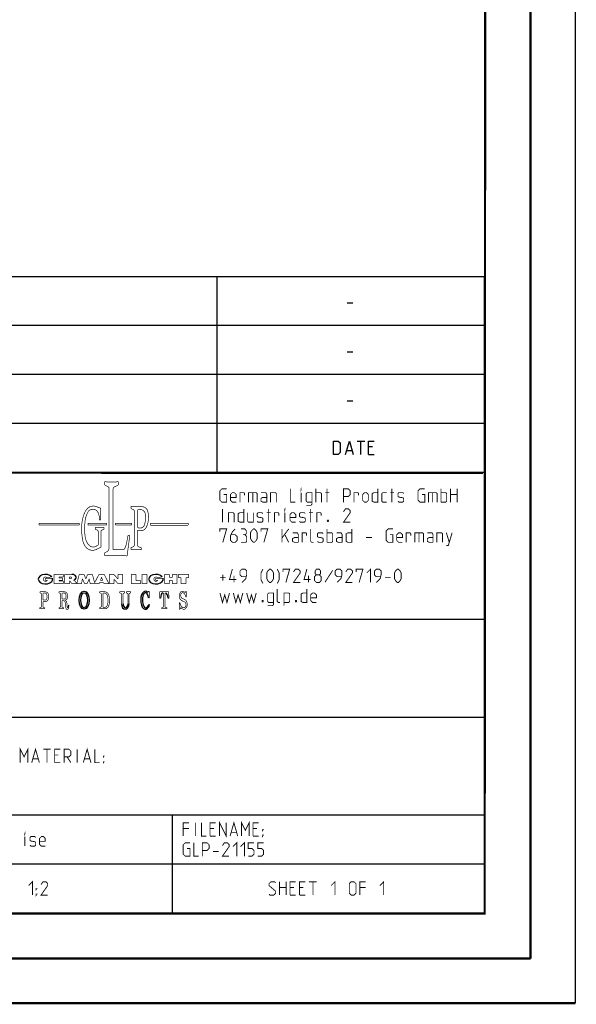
# Model space of a CAD drawing. Header units: millimetres. Extents: x 0 to 420, y 0 to 297.
# Tile 11 of 12: x 358 to 420, y 0 to 110. Entities that reach past the tile are written whole.
import ezdxf

# ---------------------------------------------------------------- set-up
doc = ezdxf.new("R2010")
doc.units = ezdxf.units.MM
doc.header["$LTSCALE"] = 23.1
doc.layers.get('0').update_dxf_attribs({"linetype": 'CONTINUOUS'})

msp = doc.modelspace()

# ---------------------------------------------------------------- linework, layer by layer
at = {"color": 7, "linetype": 'CONTINUOUS'}
for p, q in [((420, 297), (420, 0)), ((410, 286.9999), (409.8296, 10.1087)), ((246.8681, 59.5058), (409.628, 59.4942)), ((409.86, 10.0737), (25.007, 10.0134))]:
    msp.add_line(p, q, dxfattribs=at)
at = {"color": 2, "linetype": 'CONTINUOUS'}
for p, q in [((246.8497, 81.4948), (409.8097, 81.4948)), ((379.8097, 81.4948), (379.8097, 59.5348)), ((409.8097, 81.4948), (409.8097, 10.1248)), ((394.4168, 78.5355), (395.0597, 78.5355)), ((246.8497, 76.0048), (409.8097, 76.0048)), ((394.4168, 73.0455), (395.0597, 73.0455)), ((246.8497, 70.5148), (409.8097, 70.5148)), ((394.4168, 67.5555), (395.0597, 67.5555)), ((246.8497, 65.0248), (409.8097, 65.0248)), ((395.5418, 63.0298), (396.3989, 63.0298)), ((395.9704, 61.5298), (395.9704, 63.0298)), ((394.3989, 61.9584), (394.9704, 61.9584)), ((397.2561, 62.387), (396.8275, 62.387)), ((396.8275, 61.5298), (397.4704, 61.5298)), ((246.8497, 59.5348), (409.8097, 59.5348)), ((301.6897, 43.0648), (409.8097, 43.0648)), ((301.6897, 32.0848), (409.8097, 32.0848)), ((301.6897, 21.1048), (409.8097, 21.1048)), ((374.8097, 21.1048), (374.8097, 10.1248)), ((301.6897, 15.6148), (409.8097, 15.6148)), ((246.8497, 10.1248), (409.8097, 10.1248))]:
    msp.add_line(p, q, dxfattribs=at)
at = {"color": 7, "linetype": 'CONTINUOUS', "const_width": 0.25}
for points in [[(415, 5), (415, 292)], [(410, 287), (409.8468, 9.9234)], [(246.8597, 59.511), (409.6521, 59.467)], [(409.8307, 10.048), (25, 10)], [(20, 5), (415, 5)], [(420, 0), (0, 0)]]:
    msp.add_lwpolyline(points, dxfattribs=at)
at = {"color": 2, "linetype": 'CONTINUOUS'}
for points in [[(392.899, 61.5298), (392.899, 63.0298), (393.4347, 63.0298), (393.6489, 62.8155), (393.6489, 61.7441), (393.4347, 61.5298), (392.899, 61.5298)], [(394.2561, 61.5298), (394.6847, 63.0298), (395.1132, 61.5298)], [(396.8275, 61.5298), (396.8275, 63.0298), (397.4704, 63.0298)]]:
    msp.add_lwpolyline(points, dxfattribs=at)
for points, const_width in [([(367.2379, 58.4726), (367.2379, 58.099)], 0.075), ([(367.2379, 58.099), (367.5958, 57.9246)], 0.075), ([(367.7314, 57.7076), (367.7314, 51.0421)], 0.075), ([(368.1875, 57.6682), (368.1876, 50.8481)], 0.075), ([(368.7619, 58.099), (368.3232, 57.8852)], 0.075), ([(368.7619, 58.4726), (368.7619, 58.099)], 0.075), ([(380.5922, 57.032), (380.9136, 57.032), (380.9136, 56.1748), (380.3779, 56.1748), (380.1636, 56.3891), (380.1636, 57.4605), (380.3779, 57.6748), (380.9136, 57.6748)], 0.1), ([(388.0922, 57.6748), (388.0922, 56.1748), (388.6279, 56.1748)], 0.1), ([(389.2707, 57.5677), (389.2707, 57.6748), (389.3064, 57.6748), (389.2707, 57.5677)], 0.1), ([(390.9136, 56.1748), (390.9136, 57.6748)], 0.1), ([(392.1636, 56.1748), (392.1636, 57.6748)], 0.1), ([(394.0207, 56.1748), (394.0207, 57.6748), (394.5564, 57.6748), (394.7707, 57.4605), (394.7707, 57.032), (394.5564, 56.8177), (394.0207, 56.8177)], 0.1), ([(397.8779, 57.6748), (397.8779, 56.1748), (397.4493, 56.1748), (397.235, 56.282), (397.235, 57.1391), (397.4493, 57.2463), (397.8779, 57.2463)], 0.1), ([(399.4493, 56.1748), (399.4493, 57.6748)], 0.1), ([(402.8065, 57.032), (403.1279, 57.032), (403.1279, 56.1748), (402.5922, 56.1748), (402.3779, 56.3891), (402.3779, 57.4605), (402.5922, 57.6748), (403.1279, 57.6748)], 0.1), ([(404.9493, 56.1748), (404.9493, 57.6748)], 0.1), ([(406.0207, 56.1748), (406.0207, 57.6748)], 0.1), ([(406.7707, 57.6748), (406.7707, 56.1748)], 0.1), ([(381.985, 56.1748), (381.5564, 56.1748), (381.3422, 56.3891), (381.3422, 57.032), (381.5564, 57.2463), (381.7707, 57.2463), (381.985, 57.032), (381.985, 56.7105), (381.3422, 56.7105)], 0.1), ([(382.4136, 56.1748), (382.4136, 57.2463), (382.8422, 57.2463), (382.9136, 57.1391), (382.9136, 56.9248)], 0.1), ([(383.3779, 56.1748), (383.3779, 57.2463), (384.235, 57.2463), (384.3422, 57.1391), (384.3422, 56.1748)], 0.1), ([(383.8422, 57.2463), (383.8422, 56.1748)], 0.1), ([(385.4136, 56.1748), (385.4136, 57.032), (385.3064, 57.2463), (384.7707, 57.2463)], 0.1), ([(385.4136, 56.1748), (384.985, 56.1748), (384.7707, 56.282), (384.7707, 56.6034), (384.985, 56.7105), (385.4136, 56.7105)], 0.1), ([(385.8422, 56.1748), (385.8422, 57.2463), (386.3779, 57.2463), (386.485, 57.1391), (386.485, 56.1748)], 0.1), ([(389.2707, 56.1748), (389.2707, 57.2463)], 0.1), ([(389.8422, 55.8177), (390.3779, 55.8177), (390.485, 55.9605), (390.485, 57.2463), (389.9493, 57.2463), (389.8422, 57.1391), (389.8422, 56.282), (389.9493, 56.1748), (390.485, 56.1748)], 0.1), ([(390.9136, 57.2463), (391.4493, 57.2463), (391.5565, 57.1391), (391.5565, 56.1748)], 0.1), ([(391.985, 57.2463), (392.4136, 57.2463)], 0.1), ([(395.1993, 56.1748), (395.1993, 57.2463), (395.6279, 57.2463), (395.6993, 57.1391), (395.6993, 56.9248)], 0.1), ([(396.1636, 56.3891), (396.1636, 57.032), (396.3779, 57.2463), (396.5922, 57.2463), (396.8065, 57.032), (396.8065, 56.3891), (396.5922, 56.1748), (396.3779, 56.1748), (396.1636, 56.3891)], 0.1), ([(398.8422, 56.1748), (398.4136, 56.1748), (398.3065, 56.282), (398.3065, 57.1391), (398.4136, 57.2463), (398.8422, 57.2463)], 0.1), ([(399.2707, 57.2463), (399.6993, 57.2463)], 0.1), ([(400.1279, 56.282), (400.235, 56.1748), (400.6636, 56.1748), (400.7707, 56.282), (400.7707, 56.6034), (400.6636, 56.6748), (400.235, 56.7463), (400.1279, 56.8177), (400.1279, 57.1391), (400.235, 57.2463), (400.6636, 57.2463), (400.7707, 57.1391)], 0.1), ([(403.5565, 56.1748), (403.5565, 57.2463), (404.4136, 57.2463), (404.5207, 57.1391), (404.5207, 56.1748)], 0.1), ([(404.0207, 57.2463), (404.0207, 56.1748)], 0.1), ([(404.9493, 57.2463), (405.485, 57.2463), (405.5922, 57.1391), (405.5922, 56.282), (405.485, 56.1748), (404.9493, 56.1748)], 0.1), ([(406.0207, 57.032), (406.7707, 57.032)], 0.1), ([(366.7743, 55.5056), (366.3114, 55.6776)], 0.075), ([(366.7743, 55.5056), (366.7743, 54.1887)], 0.075), ([(370.1944, 55.6989), (370.1944, 55.4595)], 0.075), ([(370.1944, 55.4595), (370.4235, 55.3581)], 0.075), ([(370.4941, 55.6752), (371.4533, 55.6631)], 0.075), ([(370.9222, 55.245), (370.9222, 53.389)], 0.075), ([(380.4493, 53.9248), (380.4493, 55.4248)], 0.1), ([(382.8422, 55.4248), (382.8422, 53.9248), (382.4136, 53.9248), (382.1993, 54.032), (382.1993, 54.8891), (382.4136, 54.9963), (382.8422, 54.9963)], 0.1), ([(385.5922, 53.9248), (385.5922, 55.4248)], 0.1), ([(387.4493, 55.3177), (387.4493, 55.4248), (387.485, 55.4248), (387.4493, 55.3177)], 0.1), ([(390.3422, 53.9248), (390.3422, 55.4248)], 0.1), ([(394.7707, 53.9248), (394.0207, 53.9248), (394.7707, 54.9963), (394.7707, 55.2105), (394.5564, 55.4248), (394.235, 55.4248), (394.0207, 55.1034)], 0.1), ([(366.7743, 54.1887), (366.6479, 54.1887)], 0.075), ([(370.5672, 55.1374), (370.5672, 51.3893)], 0.075), ([(381.1279, 53.9248), (381.1279, 54.9963), (381.6636, 54.9963), (381.7707, 54.8891), (381.7707, 53.9248)], 0.1), ([(383.2707, 54.9963), (383.2707, 54.032), (383.3779, 53.9248), (383.9136, 53.9248), (383.9136, 54.9963)], 0.1), ([(384.3422, 54.032), (384.4493, 53.9248), (384.8779, 53.9248), (384.985, 54.032), (384.985, 54.3534), (384.8779, 54.4248), (384.4493, 54.4963), (384.3422, 54.5677), (384.3422, 54.8891), (384.4493, 54.9963), (384.8779, 54.9963), (384.985, 54.8891)], 0.1), ([(385.4136, 54.9963), (385.8422, 54.9963)], 0.1), ([(386.2707, 53.9248), (386.2707, 54.9963), (386.6993, 54.9963), (386.7707, 54.8891), (386.7707, 54.6748)], 0.1), ([(387.4493, 53.9248), (387.4493, 54.9963)], 0.1), ([(388.6636, 53.9248), (388.235, 53.9248), (388.0207, 54.1391), (388.0207, 54.782), (388.235, 54.9963), (388.4493, 54.9963), (388.6636, 54.782), (388.6636, 54.4605), (388.0207, 54.4605)], 0.1), ([(389.0922, 54.032), (389.1993, 53.9248), (389.6279, 53.9248), (389.735, 54.032), (389.735, 54.3534), (389.6279, 54.4248), (389.1993, 54.4963), (389.0922, 54.5677), (389.0922, 54.8891), (389.1993, 54.9963), (389.6279, 54.9963), (389.735, 54.8891)], 0.1), ([(390.1636, 54.9963), (390.5922, 54.9963)], 0.1), ([(391.0207, 53.9248), (391.0207, 54.9963), (391.4493, 54.9963), (391.5207, 54.8891), (391.5207, 54.6748)], 0.1), ([(392.3065, 54.1748), (392.3422, 54.1034), (392.3422, 54.0677), (392.3065, 53.9963), (392.235, 53.9963), (392.1993, 54.0677), (392.1993, 54.1034), (392.235, 54.1748), (392.3065, 54.1748)], 0.1), ([(364.4013, 53.7932), (359.8551, 53.7932)], 0.075), ([(359.8551, 53.7932), (359.8551, 53.5997)], 0.075), ([(359.8551, 53.5997), (364.4013, 53.5997)], 0.075), ([(364.4013, 53.5997), (364.4013, 53.7932)], 0.075), ([(367.4477, 53.7932), (365.3662, 53.7932)], 0.075), ([(365.3662, 53.7932), (365.3662, 53.5997)], 0.075), ([(365.3662, 53.5997), (367.4477, 53.5997)], 0.075), ([(366.1772, 53.3486), (367.1611, 53.3486)], 0.075), ([(366.1772, 53.3486), (366.1772, 53.1494)], 0.075), ([(366.1772, 53.1494), (366.4002, 53.0495)], 0.075), ([(367.1611, 53.1494), (366.9357, 53.0484)], 0.075), ([(367.1611, 53.3486), (367.1611, 53.1494)], 0.075), ([(367.4477, 53.5997), (367.4477, 53.7932)], 0.075), ([(368.4216, 53.7932), (370.2739, 53.7932)], 0.075), ([(368.4216, 53.5997), (368.4216, 53.7932)], 0.075), ([(370.2739, 53.5997), (368.4216, 53.5997)], 0.075), ([(370.2739, 53.7932), (370.2739, 53.5997)], 0.075), ([(370.9222, 53.0471), (370.9222, 51.3798)], 0.075), ([(376.6196, 53.7932), (372.3421, 53.7932)], 0.075), ([(372.3421, 53.7932), (372.3421, 53.5997)], 0.075), ([(372.3668, 53.5883), (376.5934, 53.5973)], 0.075), ([(376.6196, 53.5997), (376.6196, 53.7932)], 0.075), ([(380.1636, 52.8534), (380.1636, 53.1748), (380.9136, 53.1748), (380.485, 51.6748)], 0.1), ([(381.8779, 53.1748), (381.5564, 52.8534), (381.3422, 52.4248), (381.3422, 51.8891), (381.5564, 51.6748), (381.8779, 51.6748), (382.0922, 51.8891), (382.0922, 52.3177), (381.8779, 52.532), (381.4136, 52.532)], 0.1), ([(382.9493, 52.532), (383.1279, 52.6391), (383.1279, 52.9605), (382.9493, 53.1748), (382.5207, 53.1748)], 0.1), ([(383.5922, 52.1034), (383.5922, 52.7463), (383.6993, 52.9605), (383.9136, 53.1748), (384.0207, 53.1748), (384.235, 52.9605), (384.3422, 52.7463), (384.3422, 52.1034), (384.235, 51.8891), (384.0207, 51.6748), (383.9136, 51.6748), (383.6993, 51.8891), (383.5922, 52.1034)], 0.1), ([(384.7707, 52.8534), (384.7707, 53.1748), (385.5207, 53.1748), (385.0922, 51.6748)], 0.1), ([(387.1279, 51.6748), (387.1279, 53.1748)], 0.1), ([(387.1279, 52.1748), (387.8779, 53.1748)], 0.1), ([(390.6636, 51.6748), (390.4493, 51.6748), (390.3422, 51.782), (390.3422, 53.1748)], 0.1), ([(392.1636, 51.6748), (392.1636, 53.1748)], 0.1), ([(394.9493, 53.1748), (394.9493, 51.6748), (394.5207, 51.6748), (394.3065, 51.782), (394.3065, 52.6391), (394.5207, 52.7463), (394.9493, 52.7463)], 0.1), ([(399.235, 52.532), (399.5565, 52.532), (399.5565, 51.6748), (399.0207, 51.6748), (398.8065, 51.8891), (398.8065, 52.9605), (399.0207, 53.1748), (399.5565, 53.1748)], 0.1), ([(366.5143, 51.3745), (366.5143, 52.8733)], 0.075), ([(366.8216, 51.1232), (366.8216, 52.8722)], 0.075), ([(369.7046, 51.6382), (369.8545, 52.4398)], 0.075), ([(370.0522, 52.4398), (369.7536, 50.1506)], 0.075), ([(369.8545, 52.4398), (370.0522, 52.4398)], 0.075), ([(382.5207, 51.6748), (383.0565, 51.6748), (383.1636, 51.782), (383.1636, 52.3177), (382.9493, 52.532), (382.735, 52.532)], 0.1), ([(387.4493, 52.532), (387.8779, 51.6748)], 0.1), ([(388.9493, 51.6748), (388.9493, 52.532), (388.8422, 52.7463), (388.3065, 52.7463)], 0.1), ([(388.9493, 51.6748), (388.5207, 51.6748), (388.3065, 51.782), (388.3065, 52.1034), (388.5207, 52.2105), (388.9493, 52.2105)], 0.1), ([(389.3779, 51.6748), (389.3779, 52.7463), (389.8065, 52.7463), (389.8779, 52.6391), (389.8779, 52.4248)], 0.1), ([(391.0922, 51.782), (391.1993, 51.6748), (391.6279, 51.6748), (391.735, 51.782), (391.735, 52.1034), (391.6279, 52.1748), (391.1993, 52.2463), (391.0922, 52.3177), (391.0922, 52.6391), (391.1993, 52.7463), (391.6279, 52.7463), (391.735, 52.6391)], 0.1), ([(392.1636, 52.7463), (392.6993, 52.7463), (392.8065, 52.6391), (392.8065, 51.782), (392.6993, 51.6748), (392.1636, 51.6748)], 0.1), ([(393.8779, 51.6748), (393.8779, 52.532), (393.7707, 52.7463), (393.235, 52.7463)], 0.1), ([(393.8779, 51.6748), (393.4493, 51.6748), (393.235, 51.782), (393.235, 52.1034), (393.4493, 52.2105), (393.8779, 52.2105)], 0.1), ([(396.5564, 52.2105), (397.1993, 52.2105)], 0.1), ([(400.6279, 51.6748), (400.1993, 51.6748), (399.985, 51.8891), (399.985, 52.532), (400.1993, 52.7463), (400.4136, 52.7463), (400.6279, 52.532), (400.6279, 52.2105), (399.985, 52.2105)], 0.1), ([(401.0564, 51.6748), (401.0564, 52.7463), (401.485, 52.7463), (401.5565, 52.6391), (401.5565, 52.4248)], 0.1), ([(402.0207, 51.6748), (402.0207, 52.7463), (402.8779, 52.7463), (402.985, 52.6391), (402.985, 51.6748)], 0.1), ([(402.485, 52.7463), (402.485, 51.6748)], 0.1), ([(404.0565, 51.6748), (404.0565, 52.532), (403.9493, 52.7463), (403.4136, 52.7463)], 0.1), ([(404.0565, 51.6748), (403.6279, 51.6748), (403.4136, 51.782), (403.4136, 52.1034), (403.6279, 52.2105), (404.0565, 52.2105)], 0.1), ([(404.485, 51.6748), (404.485, 52.7463), (405.0207, 52.7463), (405.1279, 52.6391), (405.1279, 51.6748)], 0.1), ([(405.5565, 51.3177), (405.7707, 51.3177), (406.1993, 52.7463)], 0.1), ([(405.5565, 52.7463), (405.8779, 51.6748)], 0.1), ([(366.5143, 51.3745), (366.2722, 51.2315)], 0.075), ([(366.8216, 51.1232), (366.2957, 50.8733)], 0.075), ([(368.1875, 50.8481), (369.275, 50.8481)], 0.075), ([(370.1779, 51.0684), (370.4169, 51.1657)], 0.075), ([(370.1779, 50.8545), (370.1779, 51.0684)], 0.075), ([(371.355, 51.0747), (371.0979, 51.1475)], 0.075), ([(371.355, 50.8577), (371.355, 51.0747)], 0.075), ([(367.2351, 50.499), (367.4591, 50.6076)], 0.075), ([(367.2351, 50.1618), (367.2351, 50.499)], 0.075), ([(381.985, 47.4963), (381.235, 47.4963), (381.5564, 48.6748)], 0.1), ([(382.6279, 47.1748), (383.0565, 47.6034), (383.1636, 48.032), (383.1636, 48.4605), (382.9493, 48.6748), (382.6279, 48.6748), (382.4136, 48.4605), (382.4136, 48.032), (382.6279, 47.8177), (383.0922, 47.8177)], 0.1), ([(384.985, 47.0677), (384.7707, 47.4963), (384.7707, 48.2463), (384.985, 48.6748)], 0.1), ([(385.4136, 47.6034), (385.4136, 48.2463), (385.5207, 48.4605), (385.735, 48.6748), (385.8422, 48.6748), (386.0564, 48.4605), (386.1636, 48.2463), (386.1636, 47.6034), (386.0564, 47.3891), (385.8422, 47.1748), (385.735, 47.1748), (385.5207, 47.3891), (385.4136, 47.6034)], 0.1), ([(386.5922, 47.0677), (386.8064, 47.4963), (386.8064, 48.2463), (386.5922, 48.6748)], 0.1), ([(387.235, 48.3534), (387.235, 48.6748), (387.985, 48.6748), (387.5565, 47.1748)], 0.1), ([(389.1636, 47.1748), (388.4136, 47.1748), (389.1636, 48.2463), (389.1636, 48.4605), (388.9493, 48.6748), (388.6279, 48.6748), (388.4136, 48.3534)], 0.1), ([(390.3422, 47.4963), (389.5922, 47.4963), (389.9136, 48.6748)], 0.1), ([(390.985, 48.032), (390.8422, 48.1391), (390.8422, 48.4605), (390.985, 48.6748), (391.3064, 48.6748), (391.4493, 48.4605), (391.4493, 48.1391), (391.3064, 48.032), (391.5207, 47.8177), (391.5207, 47.3891), (391.3064, 47.1748), (390.985, 47.1748), (390.7707, 47.3891)], 0.1), ([(392.8065, 48.532), (391.9493, 47.2105)], 0.1), ([(393.3064, 47.1748), (393.735, 47.6034), (393.8422, 48.032), (393.8422, 48.4605), (393.6279, 48.6748), (393.3064, 48.6748), (393.0922, 48.4605), (393.0922, 48.032), (393.3064, 47.8177), (393.7707, 47.8177)], 0.1), ([(395.0207, 47.1748), (394.2707, 47.1748), (395.0207, 48.2463), (395.0207, 48.4605), (394.8065, 48.6748), (394.485, 48.6748), (394.2707, 48.3534)], 0.1), ([(395.4493, 48.3534), (395.4493, 48.6748), (396.1993, 48.6748), (395.7707, 47.1748)], 0.1), ([(396.6279, 48.2463), (397.0564, 48.6748), (397.0564, 47.1748)], 0.1), ([(397.6993, 47.1748), (398.1279, 47.6034), (398.235, 48.032), (398.235, 48.4605), (398.0207, 48.6748), (397.6993, 48.6748), (397.485, 48.4605), (397.485, 48.032), (397.6993, 47.8177), (398.1636, 47.8177)], 0.1), ([(399.735, 47.6034), (399.735, 48.2463), (399.8422, 48.4605), (400.0565, 48.6748), (400.1636, 48.6748), (400.3779, 48.4605), (400.485, 48.2463), (400.485, 47.6034), (400.3779, 47.3891), (400.1636, 47.1748), (400.0565, 47.1748), (399.8422, 47.3891), (399.735, 47.6034)], 0.1), ([(361.3998, 47.6437), (360.5688, 47.6437)], 0.075), ([(360.5688, 47.6437), (360.5688, 47.4122)], 0.075), ([(361.2983, 47.8166), (360.7887, 47.6916)], 0.075), ([(362.5835, 48.0728), (361.5614, 48.0728)], 0.075), ([(361.5614, 48.0728), (361.5614, 47.0456)], 0.075), ([(362.1095, 47.7806), (362.5835, 47.7806)], 0.075), ([(362.1095, 47.6795), (362.1095, 47.7806)], 0.075), ([(362.5386, 47.6795), (362.1095, 47.6795)], 0.075), ([(362.5386, 47.4232), (362.5386, 47.6795)], 0.075), ([(362.5835, 47.7806), (362.5835, 48.0728)], 0.075), ([(362.7629, 48.0719), (363.5696, 48.0719)], 0.075), ([(362.7629, 47.0456), (362.7629, 48.0719)], 0.075), ([(363.448, 47.7874), (363.2875, 47.7874)], 0.075), ([(363.2875, 47.7874), (363.2875, 47.6016)], 0.075), ([(363.448, 47.6016), (363.2875, 47.6016)], 0.075), ([(363.792, 47.4433), (364.1245, 47.0853)], 0.075), ([(364.1245, 47.0853), (364.3859, 48.0742)], 0.075), ([(364.3859, 48.0742), (364.9257, 48.0742)], 0.075), ([(364.6415, 47.0456), (364.7413, 47.5924)], 0.075), ([(364.7413, 47.5924), (364.9767, 47.0456)], 0.075), ([(364.9257, 48.0742), (365.1247, 47.5709)], 0.075), ([(365.3237, 48.0742), (365.1247, 47.5709)], 0.075), ([(365.5081, 47.5924), (365.2726, 47.0456)], 0.075), ([(365.8635, 48.0742), (365.3237, 48.0742)], 0.075), ([(365.6078, 47.0456), (365.5081, 47.5924)], 0.075), ([(366.1102, 47.1407), (365.8635, 48.0742)], 0.075), ([(366.5967, 48.0719), (366.1102, 47.1407)], 0.075), ([(366.5967, 48.0719), (367.1814, 48.0719)], 0.075), ([(366.7687, 47.4111), (366.8891, 47.7679)], 0.075), ([(367.0095, 47.4111), (366.8891, 47.7679)], 0.075), ([(367.1814, 48.0719), (367.7176, 47.0456)], 0.075), ([(368.2673, 48.0742), (367.7662, 48.0742)], 0.075), ([(367.7662, 47.0456), (367.7662, 48.0742)], 0.075), ([(368.2673, 48.0742), (368.7263, 47.5659)], 0.075), ([(368.2814, 47.5393), (368.7272, 47.0456)], 0.075), ([(368.2814, 47.0456), (368.2814, 47.5393)], 0.075), ([(369.244, 48.0742), (368.7263, 48.0742)], 0.075), ([(368.7263, 48.0742), (368.7263, 47.5659)], 0.075), ([(369.244, 48.0742), (369.244, 47.0456)], 0.075), ([(370.7439, 48.0742), (370.2129, 48.0742)], 0.075), ([(370.2129, 48.0742), (370.2129, 47.0456)], 0.075), ([(370.7439, 48.0742), (370.7439, 47.3817)], 0.075), ([(371.9725, 48.0742), (371.4127, 48.0742)], 0.075), ([(371.4127, 48.0742), (371.4127, 47.0456)], 0.075), ([(371.9725, 48.0742), (371.9725, 47.0456)], 0.075), ([(373.79, 47.6437), (372.959, 47.6437)], 0.075), ([(372.959, 47.6437), (372.959, 47.4122)], 0.075), ([(373.6886, 47.8166), (373.1789, 47.6916)], 0.075), ([(374.4964, 48.0742), (373.9542, 48.0742)], 0.075), ([(373.9542, 48.0742), (373.9542, 47.0456)], 0.075), ([(374.4964, 47.7306), (374.4964, 48.0742)], 0.075), ([(374.4964, 47.7306), (374.8103, 47.7306)], 0.075), ([(375.3505, 48.0742), (374.8103, 48.0742)], 0.075), ([(374.8103, 47.7306), (374.8103, 48.0742)], 0.075), ([(375.3505, 48.0742), (375.3505, 47.0456)], 0.075), ([(376.6528, 48.0742), (375.5064, 48.0742)], 0.075), ([(375.5064, 48.0742), (375.5064, 47.7139)], 0.075), ([(375.5064, 47.7139), (375.8061, 47.7139)], 0.075), ([(375.8061, 47.7139), (375.8061, 47.0456)], 0.075), ([(376.6528, 47.7139), (376.353, 47.7139)], 0.075), ([(376.353, 47.7139), (376.353, 47.0456)], 0.075), ([(376.6528, 48.0742), (376.6528, 47.7139)], 0.075), ([(380.1636, 47.7105), (380.8064, 47.7105)], 0.1), ([(380.485, 47.3891), (380.485, 48.032)], 0.1), ([(381.735, 47.1748), (381.735, 47.9248)], 0.1), ([(390.0922, 47.1748), (390.0922, 47.9248)], 0.1), ([(390.7707, 47.3891), (390.7707, 47.8177), (390.985, 48.032), (391.3064, 48.032)], 0.1), ([(398.6636, 47.7105), (399.3064, 47.7105)], 0.1), ([(360.5688, 47.4122), (360.8026, 47.4122)], 0.075), ([(361.5614, 47.0456), (362.5886, 47.0456)], 0.075), ([(362.1095, 47.4232), (362.5386, 47.4232)], 0.075), ([(362.1095, 47.3243), (362.1095, 47.4232)], 0.075), ([(362.5886, 47.3243), (362.1095, 47.3243)], 0.075), ([(362.5886, 47.0456), (362.5886, 47.3243)], 0.075), ([(362.7629, 47.0456), (363.3013, 47.0456)], 0.075), ([(363.3013, 47.3698), (363.5576, 47.0456)], 0.075), ([(363.3013, 47.0456), (363.3013, 47.3698)], 0.075), ([(363.5576, 47.0456), (364.6415, 47.0456)], 0.075), ([(364.9767, 47.0456), (365.2726, 47.0456)], 0.075), ([(365.6078, 47.0456), (366.6263, 47.0456)], 0.075), ([(366.6263, 47.0456), (366.6724, 47.168)], 0.075), ([(366.6724, 47.168), (367.1058, 47.168)], 0.075), ([(366.7687, 47.4111), (367.0095, 47.4111)], 0.075), ([(367.1519, 47.0456), (367.1058, 47.168)], 0.075), ([(367.1519, 47.0456), (367.7176, 47.0456)], 0.075), ([(367.7662, 47.0456), (368.2814, 47.0456)], 0.075), ([(368.7272, 47.0456), (369.244, 47.0456)], 0.075), ([(370.2129, 47.0456), (371.2625, 47.0456)], 0.075), ([(370.7439, 47.3817), (371.2625, 47.3817)], 0.075), ([(371.2625, 47.3817), (371.2625, 47.0456)], 0.075), ([(371.4127, 47.0456), (371.9725, 47.0456)], 0.075), ([(372.959, 47.4122), (373.1928, 47.4122)], 0.075), ([(373.9542, 47.0456), (374.4964, 47.0456)], 0.075), ([(374.4964, 47.396), (374.8103, 47.396)], 0.075), ([(374.4964, 47.396), (374.4964, 47.0456)], 0.075), ([(374.8103, 47.396), (374.8103, 47.0456)], 0.075), ([(374.8103, 47.0456), (375.3505, 47.0456)], 0.075), ([(375.8061, 47.0456), (376.353, 47.0456)], 0.075), ([(386.9136, 44.9248), (386.6993, 44.9248), (386.5922, 45.032), (386.5922, 46.4248)], 0.1), ([(389.9136, 46.4248), (389.9136, 44.9248), (389.485, 44.9248), (389.2707, 45.032), (389.2707, 45.8891), (389.485, 45.9963), (389.9136, 45.9963)], 0.1), ([(359.9835, 46.1275), (360.5708, 46.1275)], 0.075), ([(359.9835, 45.9949), (359.9835, 46.1275)], 0.075), ([(359.9835, 45.9949), (360.0824, 45.9671)], 0.075), ([(360.1529, 45.8742), (360.1529, 44.4636)], 0.075), ([(360.3198, 45.8958), (360.3198, 45.199)], 0.075), ([(360.4164, 45.9924), (360.5117, 45.9924)], 0.075), ([(362.1186, 46.1275), (362.7058, 46.1275)], 0.075), ([(362.1186, 45.9949), (362.1186, 46.1275)], 0.075), ([(362.1186, 45.9949), (362.2175, 45.9671)], 0.075), ([(362.288, 45.8742), (362.288, 44.4636)], 0.075), ([(362.4549, 45.8958), (362.4549, 45.3089)], 0.075), ([(362.4549, 45.3089), (362.6625, 45.3089)], 0.075), ([(362.5514, 45.9924), (362.6467, 45.9924)], 0.075), ([(367.2237, 46.1294), (366.6637, 46.1294)], 0.075), ([(366.6637, 46.1294), (366.6637, 45.9917)], 0.075), ([(366.6637, 45.9917), (366.7693, 45.9756)], 0.075), ([(366.8513, 45.8801), (366.8513, 44.4728)], 0.075), ([(367.0338, 45.8857), (367.0338, 44.4672)], 0.075), ([(367.1788, 45.9823), (367.1304, 45.9823)], 0.075), ([(368.9352, 46.135), (369.4802, 46.135)], 0.075), ([(368.9352, 46.135), (368.9352, 45.9879)], 0.075), ([(368.9352, 45.9879), (369.0439, 45.9648)], 0.075), ([(369.1204, 45.8704), (369.1204, 44.7742)], 0.075), ([(369.2961, 45.8706), (369.2961, 44.7742)], 0.075), ([(369.4802, 45.9879), (369.3726, 45.9651)], 0.075), ([(369.4802, 46.135), (369.4802, 45.9879)], 0.075), ([(369.674, 46.135), (370.1382, 46.135)], 0.075), ([(369.674, 46.135), (369.674, 45.986)], 0.075), ([(369.674, 45.986), (369.7497, 45.9671)], 0.075), ([(369.8595, 45.8266), (369.8595, 44.7742)], 0.075), ([(369.9664, 45.83), (369.9664, 44.7742)], 0.075), ([(370.1382, 45.986), (370.0762, 45.9705)], 0.075), ([(370.1382, 46.135), (370.1382, 45.986)], 0.075), ([(372.0896, 46.036), (372.1491, 46.1849)], 0.075), ([(372.1491, 46.1849), (372.2368, 46.1849)], 0.075), ([(372.2413, 45.4343), (372.1643, 45.4343)], 0.075), ([(372.2368, 46.1849), (372.2413, 45.4343)], 0.075), ([(373.4164, 46.1379), (373.4115, 45.4034)], 0.075), ([(373.4987, 45.4034), (373.4115, 45.4034)], 0.075), ([(373.5909, 46.1252), (374.255, 46.1252)], 0.075), ([(373.7605, 45.9986), (373.7754, 45.9986)], 0.075), ([(373.8478, 44.4777), (373.8478, 45.9262)], 0.075), ([(373.9981, 44.4777), (373.9981, 45.9262)], 0.075), ([(374.0854, 45.9986), (374.0705, 45.9986)], 0.075), ([(374.3471, 45.4034), (374.4344, 45.4034)], 0.075), ([(374.4295, 46.1379), (374.4344, 45.4034)], 0.075), ([(375.9358, 45.3981), (376.2375, 45.2428)], 0.075), ([(376.2977, 46.0825), (376.3146, 46.1817)], 0.075), ([(376.3146, 46.1817), (376.3849, 46.1817)], 0.075), ([(376.3316, 45.5512), (376.4019, 45.5512)], 0.075), ([(376.4019, 45.5512), (376.3849, 46.1817)], 0.075), ([(380.1636, 45.9963), (380.4493, 44.9248), (380.6993, 45.782), (380.9493, 44.9248), (381.235, 45.9963)], 0.1), ([(381.6636, 45.9963), (381.9493, 44.9248), (382.1993, 45.782), (382.4493, 44.9248), (382.735, 45.9963)], 0.1), ([(383.1636, 45.9963), (383.4493, 44.9248), (383.6993, 45.782), (383.9493, 44.9248), (384.235, 45.9963)], 0.1), ([(385.5207, 44.5677), (386.0564, 44.5677), (386.1636, 44.7105), (386.1636, 45.9963), (385.6279, 45.9963), (385.5207, 45.8891), (385.5207, 45.032), (385.6279, 44.9248), (386.1636, 44.9248)], 0.1), ([(387.3422, 44.5677), (387.3422, 45.9963), (387.8779, 45.9963), (387.985, 45.8891), (387.985, 45.032), (387.8779, 44.9248), (387.3422, 44.9248)], 0.1), ([(390.985, 44.9248), (390.5564, 44.9248), (390.3422, 45.1391), (390.3422, 45.782), (390.5564, 45.9963), (390.7707, 45.9963), (390.985, 45.782), (390.985, 45.4605), (390.3422, 45.4605)], 0.1), ([(359.9663, 44.3535), (360.0697, 44.368)], 0.075), ([(359.9663, 44.2197), (359.9663, 44.3535)], 0.075), ([(359.9663, 44.2197), (360.5171, 44.2197)], 0.075), ([(360.3198, 45.199), (360.5602, 45.199)], 0.075), ([(360.3198, 45.032), (360.5699, 45.032)], 0.075), ([(360.3198, 45.032), (360.3198, 44.4651)], 0.075), ([(360.5171, 44.3535), (360.403, 44.3695)], 0.075), ([(360.5171, 44.2197), (360.5171, 44.3535)], 0.075), ([(362.1014, 44.3535), (362.2048, 44.368)], 0.075), ([(362.1014, 44.2197), (362.1014, 44.3535)], 0.075), ([(362.1014, 44.2197), (362.6522, 44.2197)], 0.075), ([(362.4549, 45.1277), (362.7049, 45.1277)], 0.075), ([(362.4549, 45.1277), (362.4549, 44.4651)], 0.075), ([(362.6522, 44.3535), (362.5381, 44.3695)], 0.075), ([(362.6522, 44.2197), (362.6522, 44.3535)], 0.075), ([(362.831, 44.81), (362.865, 44.4181)], 0.075), ([(362.9992, 44.8357), (363.0378, 44.3914)], 0.075), ([(363.1639, 44.6647), (363.2175, 44.6647)], 0.075), ([(366.6637, 44.3613), (366.7693, 44.3773)], 0.075), ([(366.6637, 44.2235), (366.6637, 44.3613)], 0.075), ([(367.2366, 44.2235), (366.6637, 44.2235)], 0.075), ([(367.1966, 44.3707), (367.1304, 44.3707)], 0.075), ([(372.219, 44.7466), (372.2751, 44.6907)], 0.075), ([(373.6184, 44.3514), (373.7709, 44.3832)], 0.075), ([(373.6184, 44.2186), (373.6184, 44.3514)], 0.075), ([(373.6184, 44.2186), (374.2274, 44.2186)], 0.075), ([(374.2274, 44.3514), (374.075, 44.3832)], 0.075), ([(374.2274, 44.2186), (374.2274, 44.3514)], 0.075), ([(375.6825, 44.8982), (375.6015, 44.8982)], 0.075), ([(375.6015, 44.8982), (375.6249, 44.1707)], 0.075), ([(375.6249, 44.1707), (375.6935, 44.1707)], 0.075), ([(375.6935, 44.1707), (375.7491, 44.3184)], 0.075), ([(375.9635, 45.0927), (376.1898, 44.9943)], 0.075), ([(384.985, 45.1748), (385.0207, 45.1034), (385.0207, 45.0677), (384.985, 44.9963), (384.9136, 44.9963), (384.8779, 45.0677), (384.8779, 45.1034), (384.9136, 45.1748), (384.985, 45.1748)], 0.1), ([(388.735, 45.1748), (388.7707, 45.1034), (388.7707, 45.0677), (388.735, 44.9963), (388.6636, 44.9963), (388.6279, 45.0677), (388.6279, 45.1034), (388.6636, 45.1748), (388.735, 45.1748)], 0.1), ([(357.7707, 26.9698), (357.7707, 28.4698), (358.1993, 27.6127), (358.6279, 28.4698), (358.6279, 26.9698)], 0.1), ([(359.0564, 26.9698), (359.485, 28.4698), (359.9136, 26.9698)], 0.1), ([(360.3422, 28.4698), (361.1993, 28.4698)], 0.1), ([(360.7707, 26.9698), (360.7707, 28.4698)], 0.1), ([(361.6279, 26.9698), (361.6279, 28.4698), (362.2707, 28.4698)], 0.1), ([(362.0565, 27.827), (361.6279, 27.827)], 0.1), ([(362.6993, 26.9698), (362.6993, 28.4698), (363.235, 28.4698), (363.4493, 28.2555), (363.4493, 27.827), (363.235, 27.6127), (362.6993, 27.6127)], 0.1), ([(363.0207, 27.6127), (363.4493, 26.9698)], 0.1), ([(364.1636, 26.9698), (364.1636, 28.4698)], 0.1), ([(364.8422, 26.9698), (365.2707, 28.4698), (365.6993, 26.9698)], 0.1), ([(366.1279, 28.4698), (366.1279, 26.9698), (366.6636, 26.9698)], 0.1), ([(367.0922, 27.6127), (367.0922, 27.7198), (367.1636, 27.7198), (367.0922, 27.6127)], 0.1), ([(359.1993, 27.3984), (359.7707, 27.3984)], 0.1), ([(361.6279, 26.9698), (362.2707, 26.9698)], 0.1), ([(364.985, 27.3984), (365.5564, 27.3984)], 0.1), ([(367.0922, 26.9698), (367.0922, 27.077), (367.1636, 27.077), (367.0922, 26.9698)], 0.1), ([(376.0507, 18.7348), (376.0507, 20.2348), (376.6936, 20.2348)], 0.1), ([(377.4079, 18.7348), (377.4079, 20.2348)], 0.1), ([(378.0864, 20.2348), (378.0864, 18.7348), (378.6222, 18.7348)], 0.1), ([(379.0507, 18.7348), (379.0507, 20.2348), (379.6936, 20.2348)], 0.1), ([(380.1222, 18.7348), (380.1222, 20.2348), (380.8722, 18.7348), (380.8722, 20.2348)], 0.1), ([(381.3007, 18.7348), (381.7293, 20.2348), (382.1579, 18.7348)], 0.1), ([(382.5864, 18.7348), (382.5864, 20.2348), (383.015, 19.3777), (383.4436, 20.2348), (383.4436, 18.7348)], 0.1), ([(383.8722, 18.7348), (383.8722, 20.2348), (384.515, 20.2348)], 0.1), ([(358.2879, 19.0027), (358.2879, 19.1098), (358.3236, 19.1098), (358.2879, 19.0027)], 0.1), ([(376.6936, 19.592), (376.0507, 19.592)], 0.1), ([(379.4793, 19.592), (379.0507, 19.592)], 0.1), ([(379.0507, 18.7348), (379.6936, 18.7348)], 0.1), ([(381.4436, 19.1634), (382.015, 19.1634)], 0.1), ([(384.3007, 19.592), (383.8722, 19.592)], 0.1), ([(383.8722, 18.7348), (384.515, 18.7348)], 0.1), ([(384.9436, 19.3777), (384.9436, 19.4848), (385.015, 19.4848), (384.9436, 19.3777)], 0.1), ([(384.9436, 18.7348), (384.9436, 18.842), (385.015, 18.842), (384.9436, 18.7348)], 0.1), ([(358.2879, 17.6098), (358.2879, 18.6813)], 0.1), ([(358.8593, 17.717), (358.9664, 17.6098), (359.395, 17.6098), (359.5022, 17.717), (359.5022, 18.0384), (359.395, 18.1098), (358.9664, 18.1813), (358.8593, 18.2527), (358.8593, 18.5741), (358.9664, 18.6813), (359.395, 18.6813), (359.5022, 18.5741)], 0.1), ([(360.5736, 17.6098), (360.145, 17.6098), (359.9307, 17.8241), (359.9307, 18.467), (360.145, 18.6813), (360.3593, 18.6813), (360.5736, 18.467), (360.5736, 18.1455), (359.9307, 18.1455)], 0.1), ([(376.4793, 17.342), (376.8007, 17.342), (376.8007, 16.4848), (376.265, 16.4848), (376.0507, 16.6991), (376.0507, 17.7705), (376.265, 17.9848), (376.8007, 17.9848)], 0.1), ([(377.2293, 17.9848), (377.2293, 16.4848), (377.765, 16.4848)], 0.1), ([(378.1936, 16.4848), (378.1936, 17.9848), (378.7293, 17.9848), (378.9436, 17.7705), (378.9436, 17.342), (378.7293, 17.1277), (378.1936, 17.1277)], 0.1), ([(381.1936, 16.4848), (380.4436, 16.4848), (381.1936, 17.5563), (381.1936, 17.7705), (380.9793, 17.9848), (380.6579, 17.9848), (380.4436, 17.6634)], 0.1), ([(381.6222, 17.5563), (382.0507, 17.9848), (382.0507, 16.4848)], 0.1), ([(382.4793, 17.5563), (382.9079, 17.9848), (382.9079, 16.4848)], 0.1), ([(383.3364, 16.4848), (383.765, 16.4848), (383.9793, 16.6991), (383.9793, 17.1277), (383.765, 17.342), (383.3364, 17.342), (383.3364, 17.9848), (383.9793, 17.9848)], 0.1), ([(384.4079, 16.4848), (384.8365, 16.4848), (385.0507, 16.6991), (385.0507, 17.1277), (384.8365, 17.342), (384.4079, 17.342), (384.4079, 17.9848), (385.0507, 17.9848)], 0.1), ([(379.3722, 17.0205), (380.015, 17.0205)], 0.1), ([(358.7082, 13.1913), (359.1368, 13.6198), (359.1368, 12.1198)], 0.1), ([(360.8511, 12.1198), (360.1011, 12.1198), (360.8511, 13.1913), (360.8511, 13.4055), (360.6368, 13.6198), (360.3154, 13.6198), (360.1011, 13.2984)], 0.1), ([(385.6668, 12.227), (385.7739, 12.1198), (386.2025, 12.1198), (386.4168, 12.3341), (386.4168, 12.5484), (385.6668, 13.1913), (385.6668, 13.4055), (385.8811, 13.6198), (386.3097, 13.6198), (386.4168, 13.5127)], 0.1), ([(386.8454, 12.1198), (386.8454, 13.6198)], 0.1), ([(387.5954, 13.6198), (387.5954, 12.1198)], 0.1), ([(388.0239, 12.1198), (388.0239, 13.6198), (388.6668, 13.6198)], 0.1), ([(389.0954, 12.1198), (389.0954, 13.6198), (389.7382, 13.6198)], 0.1), ([(390.1668, 13.6198), (391.0239, 13.6198)], 0.1), ([(390.5954, 12.1198), (390.5954, 13.6198)], 0.1), ([(392.6311, 13.1913), (393.0597, 13.6198), (393.0597, 12.1198)], 0.1), ([(394.6668, 12.3341), (394.6668, 13.4055), (394.8811, 13.6198), (395.2025, 13.6198), (395.4168, 13.4055), (395.4168, 12.3341), (395.2025, 12.1198), (394.8811, 12.1198), (394.6668, 12.3341)], 0.1), ([(395.8454, 12.1198), (395.8454, 13.6198), (396.4882, 13.6198)], 0.1), ([(398.0954, 13.1913), (398.5239, 13.6198), (398.5239, 12.1198)], 0.1), ([(359.5654, 12.7627), (359.5654, 12.8698), (359.6368, 12.8698), (359.5654, 12.7627)], 0.1), ([(359.5654, 12.1198), (359.5654, 12.227), (359.6368, 12.227), (359.5654, 12.1198)], 0.1), ([(386.8454, 12.977), (387.5954, 12.977)], 0.1), ([(388.4525, 12.977), (388.0239, 12.977)], 0.1), ([(388.0239, 12.1198), (388.6668, 12.1198)], 0.1), ([(389.524, 12.977), (389.0954, 12.977)], 0.1), ([(389.0954, 12.1198), (389.7382, 12.1198)], 0.1), ([(396.4882, 12.977), (395.8454, 12.977)], 0.1)]:
    msp.add_lwpolyline(points, dxfattribs=dict(at, const_width=const_width))
at = {"color": 2, "linetype": 'CONTINUOUS', "const_width": 0.075}
for points in [[(367.2379, 58.4726, 0.06444619), (368.7619, 58.4726)], [(367.7314, 57.7076, 0.28680001), (367.5958, 57.9246)], [(368.3232, 57.8852, 0.28680001), (368.1875, 57.6682)], [(365.2917, 55.4549, 0.08171005), (365.0498, 55.1174)], [(366.3114, 55.6776, 0.29353462), (365.2917, 55.4549)], [(366.4919, 55.0159, 0.60623927), (365.3584, 55.0608)], [(370.1944, 55.6989, 0.03316771), (370.4941, 55.6752)], [(370.5672, 55.1374, 0.29681897), (370.4235, 55.3581)], [(370.967, 55.3119, 0.30365981), (370.9222, 55.245)], [(371.7939, 54.8468, 0.48549469), (370.967, 55.3119)], [(372.0474, 55.2133, 0.32892904), (371.4533, 55.6631)], [(371.966, 53.4868, 0.16869397), (372.0474, 55.2133)], [(364.7472, 54.2303, 0.08508739), (364.6944, 52.4258)], [(365.0499, 55.1174, 0.06498051), (364.7472, 54.2303)], [(365.0521, 54.1569, 0.04631042), (364.9979, 52.8194)], [(365.3584, 55.0608, 0.09715983), (365.0521, 54.1569)], [(366.6479, 54.1887, 0.12805037), (366.4919, 55.0159)], [(371.7045, 53.6456, 0.11489313), (371.7939, 54.8468)], [(366.5143, 52.8733, 0.29557538), (366.4002, 53.0495)], [(366.9357, 53.0484, 0.29557538), (366.8216, 52.8722)], [(370.9222, 53.389, 0.28827251), (370.9633, 53.3237)], [(370.9222, 53.0471, 0.39914577), (371.8872, 53.326)], [(370.9633, 53.3237, 0.45735606), (371.7045, 53.6456)], [(371.8872, 53.326, 0.03714648), (371.966, 53.4868)], [(364.6944, 52.4258, 0.0122154), (364.7912, 51.8441)], [(364.998, 52.8194, 0.03757672), (365.0899, 52.1006)], [(365.0899, 52.1006, 0.14969832), (365.5142, 51.323)], [(364.7912, 51.8441, 0.14012252), (365.1722, 51.0899)], [(365.1722, 51.0899, 0.32810981), (366.2957, 50.8733)], [(365.5141, 51.323, 0.33910696), (366.2722, 51.2314)], [(367.4592, 50.6076, 0.2874153), (367.7314, 51.0421)], [(369.275, 50.8481, 0.28980231), (369.4932, 50.9861)], [(369.4932, 50.9861, 0.06452126), (369.7046, 51.6382)], [(371.355, 50.8577, 0.07893037), (370.1779, 50.8545)], [(370.4169, 51.1657, 0.30497935), (370.5672, 51.3893)], [(370.9222, 51.3798, 0.33553611), (371.0979, 51.1475)], [(369.7536, 50.1506, 0.04755382), (367.2351, 50.1619)], [(360.7887, 47.6916, 3.11557926), (360.8026, 47.4122)], [(363.448, 47.6016, 0.99998126), (363.448, 47.7874)], [(373.179, 47.6916, 3.11557926), (373.1928, 47.4122)], [(360.1529, 45.8742, 0.33628428), (360.0824, 45.9672)], [(360.4164, 45.9924, 0.41421356), (360.3198, 45.8958)], [(360.7492, 45.7941, 0.36254207), (360.5117, 45.9924)], [(360.5602, 45.199, 0.36406997), (360.7504, 45.3586)], [(360.5699, 45.032, 0.32079881), (360.9125, 45.277)], [(360.9141, 45.8807, 0.32221373), (360.5708, 46.1275)], [(360.7504, 45.3586, 0.08867138), (360.7492, 45.7941)], [(360.9125, 45.277, 0.16472718), (360.9141, 45.8807)], [(362.288, 45.8742, 0.33628428), (362.2174, 45.9672)], [(362.5514, 45.9924, 0.41421356), (362.4549, 45.8958)], [(362.8842, 45.7941, 0.36254207), (362.6467, 45.9924)], [(362.6625, 45.3089, 0.40752073), (362.9038, 45.5447)], [(363.0491, 45.8807, 0.32221373), (362.7059, 46.1275)], [(362.8193, 45.189, 0.3176846), (363.0977, 45.6062)], [(362.9038, 45.5447, 0.05066438), (362.8843, 45.7941)], [(363.0977, 45.6062, 0.07446723), (363.0491, 45.8807)], [(366.8513, 45.8801, 0.3706462), (366.7693, 45.9756)], [(367.1304, 45.9823, 0.41421356), (367.0338, 45.8857)], [(367.5257, 45.7239, 0.33148734), (367.1788, 45.9823)], [(367.6757, 45.8162, 0.31260032), (367.2237, 46.1294)], [(367.5474, 44.6431, 0.13602457), (367.5257, 45.7239)], [(367.6931, 44.5492, 0.17432113), (367.6757, 45.8162)], [(369.1204, 45.8704, 0.35417262), (369.0439, 45.9648)], [(369.3726, 45.9651, 0.35417262), (369.2961, 45.8706)], [(369.8595, 45.8266, 0.34420974), (369.7497, 45.9671)], [(370.0762, 45.9705, 0.34420974), (369.9664, 45.83)], [(373.4164, 46.1379, 0.03617418), (373.5909, 46.1252)], [(373.8478, 45.9262, 0.41421356), (373.7754, 45.9986)], [(374.0705, 45.9986, 0.41421356), (373.9981, 45.9262)], [(374.255, 46.1252, 0.03617418), (374.4295, 46.1379)], [(375.6095, 45.6983, 0.08194513), (375.6472, 45.4273)], [(375.6982, 46.0274, 0.11934302), (375.6096, 45.6983)], [(375.6472, 45.4273, 0.10307225), (375.7428, 45.2551)], [(376.2201, 46.0638, 0.54659398), (375.6982, 46.0274)], [(375.7428, 45.2551, 0.11254481), (375.9635, 45.0927)], [(375.787, 45.8811, 0.14555741), (375.7921, 45.5685)], [(376.079, 45.9905, 0.50771183), (375.787, 45.8811)], [(375.7921, 45.5685, 0.20013278), (375.9358, 45.3981)], [(376.3316, 45.5512, 0.2382375), (376.079, 45.9905)], [(376.2201, 46.0639, 0.65983899), (376.2978, 46.0825)], [(376.4601, 44.9624, 0.21558491), (376.2375, 45.2428)], [(360.0697, 44.368, 0.37405021), (360.1529, 44.4636)], [(360.3198, 44.4651, 0.37405021), (360.403, 44.3695)], [(362.2048, 44.368, 0.37405021), (362.288, 44.4636)], [(362.4549, 44.4651, 0.37405021), (362.5381, 44.3695)], [(362.831, 44.81, 0.16086883), (362.7049, 45.1277)], [(362.9992, 44.8357, 0.19464835), (362.8193, 45.189)], [(362.865, 44.4181, 0.073714), (362.9189, 44.2307)], [(362.919, 44.2307, 0.61417875), (363.1574, 44.2329)], [(363.0378, 44.3915, 0.79266238), (363.1122, 44.3807)], [(363.1122, 44.3807, 0.09734176), (363.1639, 44.6647)], [(363.1574, 44.2329, 0.0446704), (363.1854, 44.3051)], [(363.1854, 44.3051, 0.09646054), (363.2175, 44.6647)], [(366.7693, 44.3773, 0.3706462), (366.8513, 44.4728)], [(367.0338, 44.4672, 0.41421356), (367.1304, 44.3707)], [(367.1966, 44.3707, 0.34265348), (367.5474, 44.6431)], [(367.2366, 44.2235, 0.32014559), (367.6931, 44.5492)], [(373.7709, 44.3832, 0.35528721), (373.8478, 44.4777)], [(373.9981, 44.4777, 0.35528721), (374.075, 44.3832)], [(375.6825, 44.8982, 0.18834289), (375.9286, 44.3933)], [(375.8246, 44.329, 0.59330897), (375.7491, 44.3184)], [(375.8246, 44.329, 0.08841118), (375.948, 44.2129)], [(375.9286, 44.3933, 0.5426291), (376.3209, 44.4932)], [(375.9471, 44.2115, 0.29511599), (376.2676, 44.2129)], [(376.3231, 44.8476, 0.21477568), (376.1898, 44.9943)], [(376.2676, 44.2129, 0.21577635), (376.4816, 44.5487)], [(376.3209, 44.4932, 0.16174573), (376.3232, 44.8476)], [(376.4816, 44.5487, 0.09743504), (376.4601, 44.9624)]]:
    msp.add_lwpolyline(points, format="xyb", dxfattribs=at)
at = {"color": 2, "linetype": 'CONTINUOUS'}
for centre, major_axis, ratio, start_param, end_param in [((360.6004, 47.5422), (-0.8142, 0), 0.654106, 3.68284849, 9.61642515), ((363.5719, 47.7392), (-0.4866, -0.0034), 0.68362, 2.0355696, 4.71238898), ((372.9907, 47.5422), (-0.8142, 0), 0.654106, 3.68284849, 9.61642515), ((371.8102, 45.1784), (0, 1.0085), 0.526615, 5.72915138, 10.49082531), ((371.8223, 45.1784), (0, 0.8485), 0.422723, 5.01870876, 9.42478106), ((373.7605, 45.3399), (0, 0.6586), 0.399249, 0, 1.47427337), ((374.0854, 45.3399), (0, 0.6586), 0.399249, 4.80891194, 6.28318531), ((369.5434, 44.7742), (0, 0.613), 0.690084, 1.57079633, 4.71238898), ((369.5778, 44.7742), (0, 0.4378), 0.643395, 1.57079633, 4.71238898), ((371.8223, 45.1784), (0, -0.8485), 0.543086, 0, 1.03684872)]:
    msp.add_ellipse(centre, major_axis=major_axis, ratio=ratio, start_param=start_param, end_param=end_param, dxfattribs=at)
for major_axis, ratio in [((0, 1.0085), 0.556711), ((0, 0.8485), 0.422723)]:
    msp.add_ellipse((364.9353, 45.1784), major_axis=major_axis, ratio=ratio, dxfattribs=at)

doc.saveas('drawing.dxf')
